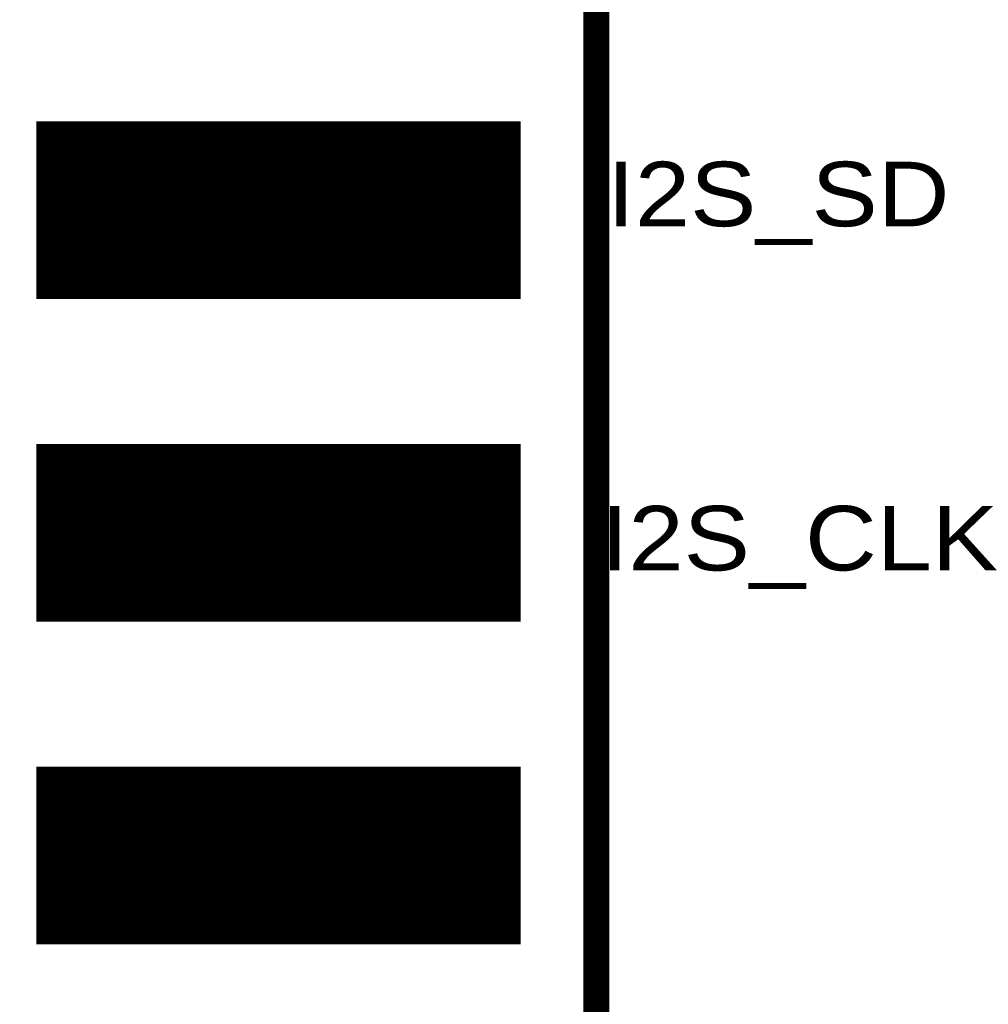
# Model space of a CAD drawing. Extents: x -0.1 to 58.6, y -0.1 to 66.1.
# Tile 19 of 29: x 21 to 28.6, y 39.6 to 47.4. Entities that reach past the tile are written whole.
import ezdxf

# ---------------------------------------------------------------- set-up
doc = ezdxf.new("R2010")
doc.units = 0
for name, color, linetype in [('PG_SILKSCREEN_TOP', 5, 'CONTINUOUS'), ('PIN_SOLDERMASK_TOP', 9, 'CONTINUOUS'), ('PIN_TOP', 8, 'CONTINUOUS')]:
    doc.layers.add(name, color=color, linetype=linetype)

msp = doc.modelspace()

# ---------------------------------------------------------------- linework, layer by layer
at = {"layer": 'PG_SILKSCREEN_TOP', "const_width": 0.2032}
msp.add_lwpolyline([(15.496217, 11.588999), (25.503817, 11.588999), (25.503817, 54.768999), (15.496217, 54.768999)], close=True, dxfattribs=at)
at = {"layer": 'PIN_SOLDERMASK_TOP', "const_width": 0.01}
for points in [[(21.101919, 45.1855), (21.101919, 46.572498), (24.901916, 46.572498), (24.901916, 45.1855)], [(21.101919, 42.6455), (21.101919, 44.032498), (24.901916, 44.032498), (24.901916, 42.6455)], [(21.101919, 40.1055), (21.101919, 41.492498), (24.901916, 41.492498), (24.901916, 40.1055)]]:
    msp.add_lwpolyline(points, close=True, dxfattribs=at)
for points in [[(21.101919, 46.569907), (24.901916, 46.569907)], [(21.101919, 46.559907), (24.901916, 46.559907)], [(21.101919, 46.549907), (24.901916, 46.549907)], [(21.101919, 46.539907), (24.901916, 46.539907)], [(21.101919, 46.529907), (24.901916, 46.529907)], [(21.101919, 46.519907), (24.901916, 46.519907)], [(21.101919, 46.509907), (24.901916, 46.509907)], [(21.101919, 46.499907), (24.901916, 46.499907)], [(21.101919, 46.489907), (24.901916, 46.489907)], [(21.101919, 46.479907), (24.901916, 46.479907)], [(21.101919, 46.469907), (24.901916, 46.469907)], [(21.101919, 46.459907), (24.901916, 46.459907)], [(21.101919, 46.449907), (24.901916, 46.449907)], [(21.101919, 46.439907), (24.901916, 46.439907)], [(21.101919, 46.429907), (24.901916, 46.429907)], [(21.101919, 46.419907), (24.901916, 46.419907)], [(21.101919, 46.409907), (24.901916, 46.409907)], [(21.101919, 46.399907), (24.901916, 46.399907)], [(21.101919, 46.389907), (24.901916, 46.389907)], [(21.101919, 46.379907), (24.901916, 46.379907)], [(21.101919, 46.369907), (24.901916, 46.369907)], [(21.101919, 46.359907), (24.901916, 46.359907)], [(21.101919, 46.349907), (24.901916, 46.349907)], [(21.101919, 46.339907), (24.901916, 46.339907)], [(21.101919, 46.329907), (24.901916, 46.329907)], [(21.101919, 46.319907), (24.901916, 46.319907)], [(21.101919, 46.309907), (24.901916, 46.309907)], [(21.101919, 46.299907), (24.901916, 46.299907)], [(21.101919, 46.289907), (24.901916, 46.289907)], [(21.101919, 46.279907), (24.901916, 46.279907)], [(21.101919, 46.269907), (24.901916, 46.269907)], [(21.101919, 46.259907), (24.901916, 46.259907)], [(21.101919, 46.249907), (24.901916, 46.249907)], [(21.101919, 46.239908), (24.901916, 46.239908)], [(21.101919, 46.229908), (24.901916, 46.229908)], [(21.101919, 46.219908), (24.901916, 46.219908)], [(21.101919, 46.209908), (24.901916, 46.209908)], [(21.101919, 46.199908), (24.901916, 46.199908)], [(21.101919, 46.189908), (24.901916, 46.189908)], [(21.101919, 46.179908), (24.901916, 46.179908)], [(21.101919, 46.169908), (24.901916, 46.169908)], [(21.101919, 46.159908), (24.901916, 46.159908)], [(21.101919, 46.149908), (24.901916, 46.149908)], [(21.101919, 46.139908), (24.901916, 46.139908)], [(21.101919, 46.129908), (24.901916, 46.129908)], [(21.101919, 46.119908), (24.901916, 46.119908)], [(21.101919, 46.109908), (24.901916, 46.109908)], [(21.101919, 46.099908), (24.901916, 46.099908)], [(21.101919, 46.089908), (24.901916, 46.089908)], [(21.101919, 46.079908), (24.901916, 46.079908)], [(21.101919, 46.069908), (24.901916, 46.069908)], [(21.101919, 46.059908), (24.901916, 46.059908)], [(21.101919, 46.049908), (24.901916, 46.049908)], [(21.101919, 46.039908), (24.901916, 46.039908)], [(21.101919, 46.029908), (24.901916, 46.029908)], [(21.101919, 46.019908), (24.901916, 46.019908)], [(21.101919, 46.009908), (24.901916, 46.009908)], [(21.101919, 45.999908), (24.901916, 45.999908)], [(21.101919, 45.989908), (24.901916, 45.989908)], [(21.101919, 45.979908), (24.901916, 45.979908)], [(21.101919, 45.969908), (24.901916, 45.969908)], [(21.101919, 45.959908), (24.901916, 45.959908)], [(21.101919, 45.949908), (24.901916, 45.949908)], [(21.101919, 45.939908), (24.901916, 45.939908)], [(21.101919, 45.929908), (24.901916, 45.929908)], [(21.101919, 45.919908), (24.901916, 45.919908)], [(21.101919, 45.909908), (24.901916, 45.909908)], [(21.101919, 45.899908), (24.901916, 45.899908)], [(21.101919, 45.889908), (24.901916, 45.889908)], [(21.101919, 45.879908), (24.901916, 45.879908)], [(21.101919, 45.869908), (24.901916, 45.869908)], [(21.101919, 45.859908), (24.901916, 45.859908)], [(21.101919, 45.849908), (24.901916, 45.849908)], [(21.101919, 45.839908), (24.901916, 45.839908)], [(21.101919, 45.829908), (24.901916, 45.829908)], [(21.101919, 45.819908), (24.901916, 45.819908)], [(21.101919, 45.809908), (24.901916, 45.809908)], [(21.101919, 45.799908), (24.901916, 45.799908)], [(21.101919, 45.789908), (24.901916, 45.789908)], [(21.101919, 45.779908), (24.901916, 45.779908)], [(21.101919, 45.769908), (24.901916, 45.769908)], [(21.101919, 45.759908), (24.901916, 45.759908)], [(21.101919, 45.749908), (24.901916, 45.749908)], [(21.101919, 45.739909), (24.901916, 45.739909)], [(21.101919, 45.729909), (24.901916, 45.729909)], [(21.101919, 45.719909), (24.901916, 45.719909)], [(21.101919, 45.709909), (24.901916, 45.709909)], [(21.101919, 45.699909), (24.901916, 45.699909)], [(21.101919, 45.689909), (24.901916, 45.689909)], [(21.101919, 45.679909), (24.901916, 45.679909)], [(21.101919, 45.669909), (24.901916, 45.669909)], [(21.101919, 45.659909), (24.901916, 45.659909)], [(21.101919, 45.649909), (24.901916, 45.649909)], [(21.101919, 45.639909), (24.901916, 45.639909)], [(21.101919, 45.629909), (24.901916, 45.629909)], [(21.101919, 45.619909), (24.901916, 45.619909)], [(21.101919, 45.609909), (24.901916, 45.609909)], [(21.101919, 45.599909), (24.901916, 45.599909)], [(21.101919, 45.589909), (24.901916, 45.589909)], [(21.101919, 45.579909), (24.901916, 45.579909)], [(21.101919, 45.569909), (24.901916, 45.569909)], [(21.101919, 45.559909), (24.901916, 45.559909)], [(21.101919, 45.549909), (24.901916, 45.549909)], [(21.101919, 45.539909), (24.901916, 45.539909)], [(21.101919, 45.529909), (24.901916, 45.529909)], [(21.101919, 45.519909), (24.901916, 45.519909)], [(21.101919, 45.509909), (24.901916, 45.509909)], [(21.101919, 45.499909), (24.901916, 45.499909)], [(21.101919, 45.489909), (24.901916, 45.489909)], [(21.101919, 45.479909), (24.901916, 45.479909)], [(21.101919, 45.469909), (24.901916, 45.469909)], [(21.101919, 45.459909), (24.901916, 45.459909)], [(21.101919, 45.449909), (24.901916, 45.449909)], [(21.101919, 45.439909), (24.901916, 45.439909)], [(21.101919, 45.429909), (24.901916, 45.429909)], [(21.101919, 45.419909), (24.901916, 45.419909)], [(21.101919, 45.409909), (24.901916, 45.409909)], [(21.101919, 45.399909), (24.901916, 45.399909)], [(21.101919, 45.389909), (24.901916, 45.389909)], [(21.101919, 45.379909), (24.901916, 45.379909)], [(21.101919, 45.369909), (24.901916, 45.369909)], [(21.101919, 45.359909), (24.901916, 45.359909)], [(21.101919, 45.349909), (24.901916, 45.349909)], [(21.101919, 45.339909), (24.901916, 45.339909)], [(21.101919, 45.329909), (24.901916, 45.329909)], [(21.101919, 45.319909), (24.901916, 45.319909)], [(21.101919, 45.309909), (24.901916, 45.309909)], [(21.101919, 45.299909), (24.901916, 45.299909)], [(21.101919, 45.289909), (24.901916, 45.289909)], [(21.101919, 45.279909), (24.901916, 45.279909)], [(21.101919, 45.269909), (24.901916, 45.269909)], [(21.101919, 45.259909), (24.901916, 45.259909)], [(21.101919, 45.24991), (24.901916, 45.24991)], [(21.101919, 45.23991), (24.901916, 45.23991)], [(21.101919, 45.22991), (24.901916, 45.22991)], [(21.101919, 45.21991), (24.901916, 45.21991)], [(21.101919, 45.20991), (24.901916, 45.20991)], [(21.101919, 45.19991), (24.901916, 45.19991)], [(21.101919, 45.18991), (24.901916, 45.18991)], [(21.101919, 44.029912), (24.901916, 44.029912)], [(21.101919, 44.019912), (24.901916, 44.019912)], [(21.101919, 44.009912), (24.901916, 44.009912)], [(21.101919, 43.999912), (24.901916, 43.999912)], [(21.101919, 43.989912), (24.901916, 43.989912)], [(21.101919, 43.979912), (24.901916, 43.979912)], [(21.101919, 43.969912), (24.901916, 43.969912)], [(21.101919, 43.959912), (24.901916, 43.959912)], [(21.101919, 43.949912), (24.901916, 43.949912)], [(21.101919, 43.939912), (24.901916, 43.939912)], [(21.101919, 43.929912), (24.901916, 43.929912)], [(21.101919, 43.919912), (24.901916, 43.919912)], [(21.101919, 43.909912), (24.901916, 43.909912)], [(21.101919, 43.899912), (24.901916, 43.899912)], [(21.101919, 43.889912), (24.901916, 43.889912)], [(21.101919, 43.879912), (24.901916, 43.879912)], [(21.101919, 43.869912), (24.901916, 43.869912)], [(21.101919, 43.859912), (24.901916, 43.859912)], [(21.101919, 43.849912), (24.901916, 43.849912)], [(21.101919, 43.839912), (24.901916, 43.839912)], [(21.101919, 43.829912), (24.901916, 43.829912)], [(21.101919, 43.819912), (24.901916, 43.819912)], [(21.101919, 43.809912), (24.901916, 43.809912)], [(21.101919, 43.799912), (24.901916, 43.799912)], [(21.101919, 43.789912), (24.901916, 43.789912)], [(21.101919, 43.779912), (24.901916, 43.779912)], [(21.101919, 43.769912), (24.901916, 43.769912)], [(21.101919, 43.759912), (24.901916, 43.759912)], [(21.101919, 43.749913), (24.901916, 43.749913)], [(21.101919, 43.739913), (24.901916, 43.739913)], [(21.101919, 43.729913), (24.901916, 43.729913)], [(21.101919, 43.719913), (24.901916, 43.719913)], [(21.101919, 43.709913), (24.901916, 43.709913)], [(21.101919, 43.699913), (24.901916, 43.699913)], [(21.101919, 43.689913), (24.901916, 43.689913)], [(21.101919, 43.679913), (24.901916, 43.679913)], [(21.101919, 43.669913), (24.901916, 43.669913)], [(21.101919, 43.659913), (24.901916, 43.659913)], [(21.101919, 43.649913), (24.901916, 43.649913)], [(21.101919, 43.639913), (24.901916, 43.639913)], [(21.101919, 43.629913), (24.901916, 43.629913)], [(21.101919, 43.619913), (24.901916, 43.619913)], [(21.101919, 43.609913), (24.901916, 43.609913)], [(21.101919, 43.599913), (24.901916, 43.599913)], [(21.101919, 43.589913), (24.901916, 43.589913)], [(21.101919, 43.579913), (24.901916, 43.579913)], [(21.101919, 43.569913), (24.901916, 43.569913)], [(21.101919, 43.559913), (24.901916, 43.559913)], [(21.101919, 43.549913), (24.901916, 43.549913)], [(21.101919, 43.539913), (24.901916, 43.539913)], [(21.101919, 43.529913), (24.901916, 43.529913)], [(21.101919, 43.519913), (24.901916, 43.519913)], [(21.101919, 43.509913), (24.901916, 43.509913)], [(21.101919, 43.499913), (24.901916, 43.499913)], [(21.101919, 43.489913), (24.901916, 43.489913)], [(21.101919, 43.479913), (24.901916, 43.479913)], [(21.101919, 43.469913), (24.901916, 43.469913)], [(21.101919, 43.459913), (24.901916, 43.459913)], [(21.101919, 43.449913), (24.901916, 43.449913)], [(21.101919, 43.439913), (24.901916, 43.439913)], [(21.101919, 43.429913), (24.901916, 43.429913)], [(21.101919, 43.419913), (24.901916, 43.419913)], [(21.101919, 43.409913), (24.901916, 43.409913)], [(21.101919, 43.399913), (24.901916, 43.399913)], [(21.101919, 43.389913), (24.901916, 43.389913)], [(21.101919, 43.379913), (24.901916, 43.379913)], [(21.101919, 43.369913), (24.901916, 43.369913)], [(21.101919, 43.359913), (24.901916, 43.359913)], [(21.101919, 43.349913), (24.901916, 43.349913)], [(21.101919, 43.339913), (24.901916, 43.339913)], [(21.101919, 43.329913), (24.901916, 43.329913)], [(21.101919, 43.319913), (24.901916, 43.319913)], [(21.101919, 43.309913), (24.901916, 43.309913)], [(21.101919, 43.299913), (24.901916, 43.299913)], [(21.101919, 43.289913), (24.901916, 43.289913)], [(21.101919, 43.279913), (24.901916, 43.279913)], [(21.101919, 43.269913), (24.901916, 43.269913)], [(21.101919, 43.259913), (24.901916, 43.259913)], [(21.101919, 43.249913), (24.901916, 43.249913)], [(21.101919, 43.239914), (24.901916, 43.239914)], [(21.101919, 43.229914), (24.901916, 43.229914)], [(21.101919, 43.219914), (24.901916, 43.219914)], [(21.101919, 43.209914), (24.901916, 43.209914)], [(21.101919, 43.199914), (24.901916, 43.199914)], [(21.101919, 43.189914), (24.901916, 43.189914)], [(21.101919, 43.179914), (24.901916, 43.179914)], [(21.101919, 43.169914), (24.901916, 43.169914)], [(21.101919, 43.159914), (24.901916, 43.159914)], [(21.101919, 43.149914), (24.901916, 43.149914)], [(21.101919, 43.139914), (24.901916, 43.139914)], [(21.101919, 43.129914), (24.901916, 43.129914)], [(21.101919, 43.119914), (24.901916, 43.119914)], [(21.101919, 43.109914), (24.901916, 43.109914)], [(21.101919, 43.099914), (24.901916, 43.099914)], [(21.101919, 43.089914), (24.901916, 43.089914)], [(21.101919, 43.079914), (24.901916, 43.079914)], [(21.101919, 43.069914), (24.901916, 43.069914)], [(21.101919, 43.059914), (24.901916, 43.059914)], [(21.101919, 43.049914), (24.901916, 43.049914)], [(21.101919, 43.039914), (24.901916, 43.039914)], [(21.101919, 43.029914), (24.901916, 43.029914)], [(21.101919, 43.019914), (24.901916, 43.019914)], [(21.101919, 43.009914), (24.901916, 43.009914)], [(21.101919, 42.999914), (24.901916, 42.999914)], [(21.101919, 42.989914), (24.901916, 42.989914)], [(21.101919, 42.979914), (24.901916, 42.979914)], [(21.101919, 42.969914), (24.901916, 42.969914)], [(21.101919, 42.959914), (24.901916, 42.959914)], [(21.101919, 42.949914), (24.901916, 42.949914)], [(21.101919, 42.939914), (24.901916, 42.939914)], [(21.101919, 42.929914), (24.901916, 42.929914)], [(21.101919, 42.919914), (24.901916, 42.919914)], [(21.101919, 42.909914), (24.901916, 42.909914)], [(21.101919, 42.899914), (24.901916, 42.899914)], [(21.101919, 42.889914), (24.901916, 42.889914)], [(21.101919, 42.879914), (24.901916, 42.879914)], [(21.101919, 42.869914), (24.901916, 42.869914)], [(21.101919, 42.859914), (24.901916, 42.859914)], [(21.101919, 42.849914), (24.901916, 42.849914)], [(21.101919, 42.839914), (24.901916, 42.839914)], [(21.101919, 42.829914), (24.901916, 42.829914)], [(21.101919, 42.819914), (24.901916, 42.819914)], [(21.101919, 42.809914), (24.901916, 42.809914)], [(21.101919, 42.799914), (24.901916, 42.799914)], [(21.101919, 42.789914), (24.901916, 42.789914)], [(21.101919, 42.779914), (24.901916, 42.779914)], [(21.101919, 42.769914), (24.901916, 42.769914)], [(21.101919, 42.759914), (24.901916, 42.759914)], [(21.101919, 42.749915), (24.901916, 42.749915)], [(21.101919, 42.739915), (24.901916, 42.739915)], [(21.101919, 42.729915), (24.901916, 42.729915)], [(21.101919, 42.719915), (24.901916, 42.719915)], [(21.101919, 42.709915), (24.901916, 42.709915)], [(21.101919, 42.699915), (24.901916, 42.699915)], [(21.101919, 42.689915), (24.901916, 42.689915)], [(21.101919, 42.679915), (24.901916, 42.679915)], [(21.101919, 42.669915), (24.901916, 42.669915)], [(21.101919, 42.659915), (24.901916, 42.659915)], [(21.101919, 42.649915), (24.901916, 42.649915)], [(21.101919, 41.489917), (24.901916, 41.489917)], [(21.101919, 41.479917), (24.901916, 41.479917)], [(21.101919, 41.469917), (24.901916, 41.469917)], [(21.101919, 41.459917), (24.901916, 41.459917)], [(21.101919, 41.449917), (24.901916, 41.449917)], [(21.101919, 41.439917), (24.901916, 41.439917)], [(21.101919, 41.429917), (24.901916, 41.429917)], [(21.101919, 41.419917), (24.901916, 41.419917)], [(21.101919, 41.409917), (24.901916, 41.409917)], [(21.101919, 41.399917), (24.901916, 41.399917)], [(21.101919, 41.389917), (24.901916, 41.389917)], [(21.101919, 41.379917), (24.901916, 41.379917)], [(21.101919, 41.369917), (24.901916, 41.369917)], [(21.101919, 41.359917), (24.901916, 41.359917)], [(21.101919, 41.349917), (24.901916, 41.349917)], [(21.101919, 41.339917), (24.901916, 41.339917)], [(21.101919, 41.329917), (24.901916, 41.329917)], [(21.101919, 41.319917), (24.901916, 41.319917)], [(21.101919, 41.309917), (24.901916, 41.309917)], [(21.101919, 41.299917), (24.901916, 41.299917)], [(21.101919, 41.289917), (24.901916, 41.289917)], [(21.101919, 41.279917), (24.901916, 41.279917)], [(21.101919, 41.269917), (24.901916, 41.269917)], [(21.101919, 41.259917), (24.901916, 41.259917)], [(21.101919, 41.249918), (24.901916, 41.249918)], [(21.101919, 41.239918), (24.901916, 41.239918)], [(21.101919, 41.229918), (24.901916, 41.229918)], [(21.101919, 41.219918), (24.901916, 41.219918)], [(21.101919, 41.209918), (24.901916, 41.209918)], [(21.101919, 41.199918), (24.901916, 41.199918)], [(21.101919, 41.189918), (24.901916, 41.189918)], [(21.101919, 41.179918), (24.901916, 41.179918)], [(21.101919, 41.169918), (24.901916, 41.169918)], [(21.101919, 41.159918), (24.901916, 41.159918)], [(21.101919, 41.149918), (24.901916, 41.149918)], [(21.101919, 41.139918), (24.901916, 41.139918)], [(21.101919, 41.129918), (24.901916, 41.129918)], [(21.101919, 41.119918), (24.901916, 41.119918)], [(21.101919, 41.109918), (24.901916, 41.109918)], [(21.101919, 41.099918), (24.901916, 41.099918)], [(21.101919, 41.089918), (24.901916, 41.089918)], [(21.101919, 41.079918), (24.901916, 41.079918)], [(21.101919, 41.069918), (24.901916, 41.069918)], [(21.101919, 41.059918), (24.901916, 41.059918)], [(21.101919, 41.049918), (24.901916, 41.049918)], [(21.101919, 41.039918), (24.901916, 41.039918)], [(21.101919, 41.029918), (24.901916, 41.029918)], [(21.101919, 41.019918), (24.901916, 41.019918)], [(21.101919, 41.009918), (24.901916, 41.009918)], [(21.101919, 40.999918), (24.901916, 40.999918)], [(21.101919, 40.989918), (24.901916, 40.989918)], [(21.101919, 40.979918), (24.901916, 40.979918)], [(21.101919, 40.969918), (24.901916, 40.969918)], [(21.101919, 40.959918), (24.901916, 40.959918)], [(21.101919, 40.949918), (24.901916, 40.949918)], [(21.101919, 40.939918), (24.901916, 40.939918)], [(21.101919, 40.929918), (24.901916, 40.929918)], [(21.101919, 40.919918), (24.901916, 40.919918)], [(21.101919, 40.909918), (24.901916, 40.909918)], [(21.101919, 40.899918), (24.901916, 40.899918)], [(21.101919, 40.889918), (24.901916, 40.889918)], [(21.101919, 40.879918), (24.901916, 40.879918)], [(21.101919, 40.869918), (24.901916, 40.869918)], [(21.101919, 40.859918), (24.901916, 40.859918)], [(21.101919, 40.849918), (24.901916, 40.849918)], [(21.101919, 40.839918), (24.901916, 40.839918)], [(21.101919, 40.829918), (24.901916, 40.829918)], [(21.101919, 40.819918), (24.901916, 40.819918)], [(21.101919, 40.809918), (24.901916, 40.809918)], [(21.101919, 40.799918), (24.901916, 40.799918)], [(21.101919, 40.789918), (24.901916, 40.789918)], [(21.101919, 40.779918), (24.901916, 40.779918)], [(21.101919, 40.769918), (24.901916, 40.769918)], [(21.101919, 40.759918), (24.901916, 40.759918)], [(21.101919, 40.749919), (24.901916, 40.749919)], [(21.101919, 40.739919), (24.901916, 40.739919)], [(21.101919, 40.729919), (24.901916, 40.729919)], [(21.101919, 40.719919), (24.901916, 40.719919)], [(21.101919, 40.709919), (24.901916, 40.709919)], [(21.101919, 40.699919), (24.901916, 40.699919)], [(21.101919, 40.689919), (24.901916, 40.689919)], [(21.101919, 40.679919), (24.901916, 40.679919)], [(21.101919, 40.669919), (24.901916, 40.669919)], [(21.101919, 40.659919), (24.901916, 40.659919)], [(21.101919, 40.649919), (24.901916, 40.649919)], [(21.101919, 40.639919), (24.901916, 40.639919)], [(21.101919, 40.629919), (24.901916, 40.629919)], [(21.101919, 40.619919), (24.901916, 40.619919)], [(21.101919, 40.609919), (24.901916, 40.609919)], [(21.101919, 40.599919), (24.901916, 40.599919)], [(21.101919, 40.589919), (24.901916, 40.589919)], [(21.101919, 40.579919), (24.901916, 40.579919)], [(21.101919, 40.569919), (24.901916, 40.569919)], [(21.101919, 40.559919), (24.901916, 40.559919)], [(21.101919, 40.549919), (24.901916, 40.549919)], [(21.101919, 40.539919), (24.901916, 40.539919)], [(21.101919, 40.529919), (24.901916, 40.529919)], [(21.101919, 40.519919), (24.901916, 40.519919)], [(21.101919, 40.509919), (24.901916, 40.509919)], [(21.101919, 40.499919), (24.901916, 40.499919)], [(21.101919, 40.489919), (24.901916, 40.489919)], [(21.101919, 40.479919), (24.901916, 40.479919)], [(21.101919, 40.469919), (24.901916, 40.469919)], [(21.101919, 40.459919), (24.901916, 40.459919)], [(21.101919, 40.449919), (24.901916, 40.449919)], [(21.101919, 40.439919), (24.901916, 40.439919)], [(21.101919, 40.429919), (24.901916, 40.429919)], [(21.101919, 40.419919), (24.901916, 40.419919)], [(21.101919, 40.409919), (24.901916, 40.409919)], [(21.101919, 40.399919), (24.901916, 40.399919)], [(21.101919, 40.389919), (24.901916, 40.389919)], [(21.101919, 40.379919), (24.901916, 40.379919)], [(21.101919, 40.369919), (24.901916, 40.369919)], [(21.101919, 40.359919), (24.901916, 40.359919)], [(21.101919, 40.349919), (24.901916, 40.349919)], [(21.101919, 40.339919), (24.901916, 40.339919)], [(21.101919, 40.329919), (24.901916, 40.329919)], [(21.101919, 40.319919), (24.901916, 40.319919)], [(21.101919, 40.309919), (24.901916, 40.309919)], [(21.101919, 40.299919), (24.901916, 40.299919)], [(21.101919, 40.289919), (24.901916, 40.289919)], [(21.101919, 40.279919), (24.901916, 40.279919)], [(21.101919, 40.269919), (24.901916, 40.269919)], [(21.101919, 40.259919), (24.901916, 40.259919)], [(21.101919, 40.249919), (24.901916, 40.249919)], [(21.101919, 40.23992), (24.901916, 40.23992)], [(21.101919, 40.22992), (24.901916, 40.22992)], [(21.101919, 40.21992), (24.901916, 40.21992)], [(21.101919, 40.20992), (24.901916, 40.20992)], [(21.101919, 40.19992), (24.901916, 40.19992)], [(21.101919, 40.18992), (24.901916, 40.18992)], [(21.101919, 40.17992), (24.901916, 40.17992)], [(21.101919, 40.16992), (24.901916, 40.16992)], [(21.101919, 40.15992), (24.901916, 40.15992)], [(21.101919, 40.14992), (24.901916, 40.14992)], [(21.101919, 40.13992), (24.901916, 40.13992)], [(21.101919, 40.12992), (24.901916, 40.12992)], [(21.101919, 40.11992), (24.901916, 40.11992)], [(21.101919, 40.10992), (24.901916, 40.10992)]]:
    msp.add_lwpolyline(points, dxfattribs=at)
at = {"layer": 'PIN_TOP', "const_width": 0.01}
for points in [[(21.165419, 45.249), (21.165419, 46.508998), (24.838416, 46.508998), (24.838416, 45.249)], [(21.165419, 42.709), (21.165419, 43.968998), (24.838416, 43.968998), (24.838416, 42.709)], [(21.165419, 40.169), (21.165419, 41.428998), (24.838416, 41.428998), (24.838416, 40.169)]]:
    msp.add_lwpolyline(points, close=True, dxfattribs=at)
for points in [[(21.165419, 46.499907), (24.838416, 46.499907)], [(21.165419, 46.489907), (24.838416, 46.489907)], [(21.165419, 46.479907), (24.838416, 46.479907)], [(21.165419, 46.469907), (24.838416, 46.469907)], [(21.165419, 46.459907), (24.838416, 46.459907)], [(21.165419, 46.449907), (24.838416, 46.449907)], [(21.165419, 46.439907), (24.838416, 46.439907)], [(21.165419, 46.429907), (24.838416, 46.429907)], [(21.165419, 46.419907), (24.838416, 46.419907)], [(21.165419, 46.409907), (24.838416, 46.409907)], [(21.165419, 46.399907), (24.838416, 46.399907)], [(21.165419, 46.389907), (24.838416, 46.389907)], [(21.165419, 46.379907), (24.838416, 46.379907)], [(21.165419, 46.369907), (24.838416, 46.369907)], [(21.165419, 46.359907), (24.838416, 46.359907)], [(21.165419, 46.349907), (24.838416, 46.349907)], [(21.165419, 46.339907), (24.838416, 46.339907)], [(21.165419, 46.329907), (24.838416, 46.329907)], [(21.165419, 46.319907), (24.838416, 46.319907)], [(21.165419, 46.309907), (24.838416, 46.309907)], [(21.165419, 46.299907), (24.838416, 46.299907)], [(21.165419, 46.289907), (24.838416, 46.289907)], [(21.165419, 46.279907), (24.838416, 46.279907)], [(21.165419, 46.269907), (24.838416, 46.269907)], [(21.165419, 46.259907), (24.838416, 46.259907)], [(21.165419, 46.249907), (24.838416, 46.249907)], [(21.165419, 46.239908), (24.838416, 46.239908)], [(21.165419, 46.229908), (24.838416, 46.229908)], [(21.165419, 46.219908), (24.838416, 46.219908)], [(21.165419, 46.209908), (24.838416, 46.209908)], [(21.165419, 46.199908), (24.838416, 46.199908)], [(21.165419, 46.189908), (24.838416, 46.189908)], [(21.165419, 46.179908), (24.838416, 46.179908)], [(21.165419, 46.169908), (24.838416, 46.169908)], [(21.165419, 46.159908), (24.838416, 46.159908)], [(21.165419, 46.149908), (24.838416, 46.149908)], [(21.165419, 46.139908), (24.838416, 46.139908)], [(21.165419, 46.129908), (24.838416, 46.129908)], [(21.165419, 46.119908), (24.838416, 46.119908)], [(21.165419, 46.109908), (24.838416, 46.109908)], [(21.165419, 46.099908), (24.838416, 46.099908)], [(21.165419, 46.089908), (24.838416, 46.089908)], [(21.165419, 46.079908), (24.838416, 46.079908)], [(21.165419, 46.069908), (24.838416, 46.069908)], [(21.165419, 46.059908), (24.838416, 46.059908)], [(21.165419, 46.049908), (24.838416, 46.049908)], [(21.165419, 46.039908), (24.838416, 46.039908)], [(21.165419, 46.029908), (24.838416, 46.029908)], [(21.165419, 46.019908), (24.838416, 46.019908)], [(21.165419, 46.009908), (24.838416, 46.009908)], [(21.165419, 45.999908), (24.838416, 45.999908)], [(21.165419, 45.989908), (24.838416, 45.989908)], [(21.165419, 45.979908), (24.838416, 45.979908)], [(21.165419, 45.969908), (24.838416, 45.969908)], [(21.165419, 45.959908), (24.838416, 45.959908)], [(21.165419, 45.949908), (24.838416, 45.949908)], [(21.165419, 45.939908), (24.838416, 45.939908)], [(21.165419, 45.929908), (24.838416, 45.929908)], [(21.165419, 45.919908), (24.838416, 45.919908)], [(21.165419, 45.909908), (24.838416, 45.909908)], [(21.165419, 45.899908), (24.838416, 45.899908)], [(21.165419, 45.889908), (24.838416, 45.889908)], [(21.165419, 45.879908), (24.838416, 45.879908)], [(21.165419, 45.869908), (24.838416, 45.869908)], [(21.165419, 45.859908), (24.838416, 45.859908)], [(21.165419, 45.849908), (24.838416, 45.849908)], [(21.165419, 45.839908), (24.838416, 45.839908)], [(21.165419, 45.829908), (24.838416, 45.829908)], [(21.165419, 45.819908), (24.838416, 45.819908)], [(21.165419, 45.809908), (24.838416, 45.809908)], [(21.165419, 45.799908), (24.838416, 45.799908)], [(21.165419, 45.789908), (24.838416, 45.789908)], [(21.165419, 45.779908), (24.838416, 45.779908)], [(21.165419, 45.769908), (24.838416, 45.769908)], [(21.165419, 45.759908), (24.838416, 45.759908)], [(21.165419, 45.749908), (24.838416, 45.749908)], [(21.165419, 45.739909), (24.838416, 45.739909)], [(21.165419, 45.729909), (24.838416, 45.729909)], [(21.165419, 45.719909), (24.838416, 45.719909)], [(21.165419, 45.709909), (24.838416, 45.709909)], [(21.165419, 45.699909), (24.838416, 45.699909)], [(21.165419, 45.689909), (24.838416, 45.689909)], [(21.165419, 45.679909), (24.838416, 45.679909)], [(21.165419, 45.669909), (24.838416, 45.669909)], [(21.165419, 45.659909), (24.838416, 45.659909)], [(21.165419, 45.649909), (24.838416, 45.649909)], [(21.165419, 45.639909), (24.838416, 45.639909)], [(21.165419, 45.629909), (24.838416, 45.629909)], [(21.165419, 45.619909), (24.838416, 45.619909)], [(21.165419, 45.609909), (24.838416, 45.609909)], [(21.165419, 45.599909), (24.838416, 45.599909)], [(21.165419, 45.589909), (24.838416, 45.589909)], [(21.165419, 45.579909), (24.838416, 45.579909)], [(21.165419, 45.569909), (24.838416, 45.569909)], [(21.165419, 45.559909), (24.838416, 45.559909)], [(21.165419, 45.549909), (24.838416, 45.549909)], [(21.165419, 45.539909), (24.838416, 45.539909)], [(21.165419, 45.529909), (24.838416, 45.529909)], [(21.165419, 45.519909), (24.838416, 45.519909)], [(21.165419, 45.509909), (24.838416, 45.509909)], [(21.165419, 45.499909), (24.838416, 45.499909)], [(21.165419, 45.489909), (24.838416, 45.489909)], [(21.165419, 45.479909), (24.838416, 45.479909)], [(21.165419, 45.469909), (24.838416, 45.469909)], [(21.165419, 45.459909), (24.838416, 45.459909)], [(21.165419, 45.449909), (24.838416, 45.449909)], [(21.165419, 45.439909), (24.838416, 45.439909)], [(21.165419, 45.429909), (24.838416, 45.429909)], [(21.165419, 45.419909), (24.838416, 45.419909)], [(21.165419, 45.409909), (24.838416, 45.409909)], [(21.165419, 45.399909), (24.838416, 45.399909)], [(21.165419, 45.389909), (24.838416, 45.389909)], [(21.165419, 45.379909), (24.838416, 45.379909)], [(21.165419, 45.369909), (24.838416, 45.369909)], [(21.165419, 45.359909), (24.838416, 45.359909)], [(21.165419, 45.349909), (24.838416, 45.349909)], [(21.165419, 45.339909), (24.838416, 45.339909)], [(21.165419, 45.329909), (24.838416, 45.329909)], [(21.165419, 45.319909), (24.838416, 45.319909)], [(21.165419, 45.309909), (24.838416, 45.309909)], [(21.165419, 45.299909), (24.838416, 45.299909)], [(21.165419, 45.289909), (24.838416, 45.289909)], [(21.165419, 45.279909), (24.838416, 45.279909)], [(21.165419, 45.269909), (24.838416, 45.269909)], [(21.165419, 45.259909), (24.838416, 45.259909)], [(21.165419, 45.24991), (24.838416, 45.24991)], [(21.165419, 43.959912), (24.838416, 43.959912)], [(21.165419, 43.949912), (24.838416, 43.949912)], [(21.165419, 43.939912), (24.838416, 43.939912)], [(21.165419, 43.929912), (24.838416, 43.929912)], [(21.165419, 43.919912), (24.838416, 43.919912)], [(21.165419, 43.909912), (24.838416, 43.909912)], [(21.165419, 43.899912), (24.838416, 43.899912)], [(21.165419, 43.889912), (24.838416, 43.889912)], [(21.165419, 43.879912), (24.838416, 43.879912)], [(21.165419, 43.869912), (24.838416, 43.869912)], [(21.165419, 43.859912), (24.838416, 43.859912)], [(21.165419, 43.849912), (24.838416, 43.849912)], [(21.165419, 43.839912), (24.838416, 43.839912)], [(21.165419, 43.829912), (24.838416, 43.829912)], [(21.165419, 43.819912), (24.838416, 43.819912)], [(21.165419, 43.809912), (24.838416, 43.809912)], [(21.165419, 43.799912), (24.838416, 43.799912)], [(21.165419, 43.789912), (24.838416, 43.789912)], [(21.165419, 43.779912), (24.838416, 43.779912)], [(21.165419, 43.769912), (24.838416, 43.769912)], [(21.165419, 43.759912), (24.838416, 43.759912)], [(21.165419, 43.749913), (24.838416, 43.749913)], [(21.165419, 43.739913), (24.838416, 43.739913)], [(21.165419, 43.729913), (24.838416, 43.729913)], [(21.165419, 43.719913), (24.838416, 43.719913)], [(21.165419, 43.709913), (24.838416, 43.709913)], [(21.165419, 43.699913), (24.838416, 43.699913)], [(21.165419, 43.689913), (24.838416, 43.689913)], [(21.165419, 43.679913), (24.838416, 43.679913)], [(21.165419, 43.669913), (24.838416, 43.669913)], [(21.165419, 43.659913), (24.838416, 43.659913)], [(21.165419, 43.649913), (24.838416, 43.649913)], [(21.165419, 43.639913), (24.838416, 43.639913)], [(21.165419, 43.629913), (24.838416, 43.629913)], [(21.165419, 43.619913), (24.838416, 43.619913)], [(21.165419, 43.609913), (24.838416, 43.609913)], [(21.165419, 43.599913), (24.838416, 43.599913)], [(21.165419, 43.589913), (24.838416, 43.589913)], [(21.165419, 43.579913), (24.838416, 43.579913)], [(21.165419, 43.569913), (24.838416, 43.569913)], [(21.165419, 43.559913), (24.838416, 43.559913)], [(21.165419, 43.549913), (24.838416, 43.549913)], [(21.165419, 43.539913), (24.838416, 43.539913)], [(21.165419, 43.529913), (24.838416, 43.529913)], [(21.165419, 43.519913), (24.838416, 43.519913)], [(21.165419, 43.509913), (24.838416, 43.509913)], [(21.165419, 43.499913), (24.838416, 43.499913)], [(21.165419, 43.489913), (24.838416, 43.489913)], [(21.165419, 43.479913), (24.838416, 43.479913)], [(21.165419, 43.469913), (24.838416, 43.469913)], [(21.165419, 43.459913), (24.838416, 43.459913)], [(21.165419, 43.449913), (24.838416, 43.449913)], [(21.165419, 43.439913), (24.838416, 43.439913)], [(21.165419, 43.429913), (24.838416, 43.429913)], [(21.165419, 43.419913), (24.838416, 43.419913)], [(21.165419, 43.409913), (24.838416, 43.409913)], [(21.165419, 43.399913), (24.838416, 43.399913)], [(21.165419, 43.389913), (24.838416, 43.389913)], [(21.165419, 43.379913), (24.838416, 43.379913)], [(21.165419, 43.369913), (24.838416, 43.369913)], [(21.165419, 43.359913), (24.838416, 43.359913)], [(21.165419, 43.349913), (24.838416, 43.349913)], [(21.165419, 43.339913), (24.838416, 43.339913)], [(21.165419, 43.329913), (24.838416, 43.329913)], [(21.165419, 43.319913), (24.838416, 43.319913)], [(21.165419, 43.309913), (24.838416, 43.309913)], [(21.165419, 43.299913), (24.838416, 43.299913)], [(21.165419, 43.289913), (24.838416, 43.289913)], [(21.165419, 43.279913), (24.838416, 43.279913)], [(21.165419, 43.269913), (24.838416, 43.269913)], [(21.165419, 43.259913), (24.838416, 43.259913)], [(21.165419, 43.249913), (24.838416, 43.249913)], [(21.165419, 43.239914), (24.838416, 43.239914)], [(21.165419, 43.229914), (24.838416, 43.229914)], [(21.165419, 43.219914), (24.838416, 43.219914)], [(21.165419, 43.209914), (24.838416, 43.209914)], [(21.165419, 43.199914), (24.838416, 43.199914)], [(21.165419, 43.189914), (24.838416, 43.189914)], [(21.165419, 43.179914), (24.838416, 43.179914)], [(21.165419, 43.169914), (24.838416, 43.169914)], [(21.165419, 43.159914), (24.838416, 43.159914)], [(21.165419, 43.149914), (24.838416, 43.149914)], [(21.165419, 43.139914), (24.838416, 43.139914)], [(21.165419, 43.129914), (24.838416, 43.129914)], [(21.165419, 43.119914), (24.838416, 43.119914)], [(21.165419, 43.109914), (24.838416, 43.109914)], [(21.165419, 43.099914), (24.838416, 43.099914)], [(21.165419, 43.089914), (24.838416, 43.089914)], [(21.165419, 43.079914), (24.838416, 43.079914)], [(21.165419, 43.069914), (24.838416, 43.069914)], [(21.165419, 43.059914), (24.838416, 43.059914)], [(21.165419, 43.049914), (24.838416, 43.049914)], [(21.165419, 43.039914), (24.838416, 43.039914)], [(21.165419, 43.029914), (24.838416, 43.029914)], [(21.165419, 43.019914), (24.838416, 43.019914)], [(21.165419, 43.009914), (24.838416, 43.009914)], [(21.165419, 42.999914), (24.838416, 42.999914)], [(21.165419, 42.989914), (24.838416, 42.989914)], [(21.165419, 42.979914), (24.838416, 42.979914)], [(21.165419, 42.969914), (24.838416, 42.969914)], [(21.165419, 42.959914), (24.838416, 42.959914)], [(21.165419, 42.949914), (24.838416, 42.949914)], [(21.165419, 42.939914), (24.838416, 42.939914)], [(21.165419, 42.929914), (24.838416, 42.929914)], [(21.165419, 42.919914), (24.838416, 42.919914)], [(21.165419, 42.909914), (24.838416, 42.909914)], [(21.165419, 42.899914), (24.838416, 42.899914)], [(21.165419, 42.889914), (24.838416, 42.889914)], [(21.165419, 42.879914), (24.838416, 42.879914)], [(21.165419, 42.869914), (24.838416, 42.869914)], [(21.165419, 42.859914), (24.838416, 42.859914)], [(21.165419, 42.849914), (24.838416, 42.849914)], [(21.165419, 42.839914), (24.838416, 42.839914)], [(21.165419, 42.829914), (24.838416, 42.829914)], [(21.165419, 42.819914), (24.838416, 42.819914)], [(21.165419, 42.809914), (24.838416, 42.809914)], [(21.165419, 42.799914), (24.838416, 42.799914)], [(21.165419, 42.789914), (24.838416, 42.789914)], [(21.165419, 42.779914), (24.838416, 42.779914)], [(21.165419, 42.769914), (24.838416, 42.769914)], [(21.165419, 42.759914), (24.838416, 42.759914)], [(21.165419, 42.749915), (24.838416, 42.749915)], [(21.165419, 42.739915), (24.838416, 42.739915)], [(21.165419, 42.729915), (24.838416, 42.729915)], [(21.165419, 42.719915), (24.838416, 42.719915)], [(21.165419, 42.709915), (24.838416, 42.709915)], [(21.165419, 41.419917), (24.838416, 41.419917)], [(21.165419, 41.409917), (24.838416, 41.409917)], [(21.165419, 41.399917), (24.838416, 41.399917)], [(21.165419, 41.389917), (24.838416, 41.389917)], [(21.165419, 41.379917), (24.838416, 41.379917)], [(21.165419, 41.369917), (24.838416, 41.369917)], [(21.165419, 41.359917), (24.838416, 41.359917)], [(21.165419, 41.349917), (24.838416, 41.349917)], [(21.165419, 41.339917), (24.838416, 41.339917)], [(21.165419, 41.329917), (24.838416, 41.329917)], [(21.165419, 41.319917), (24.838416, 41.319917)], [(21.165419, 41.309917), (24.838416, 41.309917)], [(21.165419, 41.299917), (24.838416, 41.299917)], [(21.165419, 41.289917), (24.838416, 41.289917)], [(21.165419, 41.279917), (24.838416, 41.279917)], [(21.165419, 41.269917), (24.838416, 41.269917)], [(21.165419, 41.259917), (24.838416, 41.259917)], [(21.165419, 41.249918), (24.838416, 41.249918)], [(21.165419, 41.239918), (24.838416, 41.239918)], [(21.165419, 41.229918), (24.838416, 41.229918)], [(21.165419, 41.219918), (24.838416, 41.219918)], [(21.165419, 41.209918), (24.838416, 41.209918)], [(21.165419, 41.199918), (24.838416, 41.199918)], [(21.165419, 41.189918), (24.838416, 41.189918)], [(21.165419, 41.179918), (24.838416, 41.179918)], [(21.165419, 41.169918), (24.838416, 41.169918)], [(21.165419, 41.159918), (24.838416, 41.159918)], [(21.165419, 41.149918), (24.838416, 41.149918)], [(21.165419, 41.139918), (24.838416, 41.139918)], [(21.165419, 41.129918), (24.838416, 41.129918)], [(21.165419, 41.119918), (24.838416, 41.119918)], [(21.165419, 41.109918), (24.838416, 41.109918)], [(21.165419, 41.099918), (24.838416, 41.099918)], [(21.165419, 41.089918), (24.838416, 41.089918)], [(21.165419, 41.079918), (24.838416, 41.079918)], [(21.165419, 41.069918), (24.838416, 41.069918)], [(21.165419, 41.059918), (24.838416, 41.059918)], [(21.165419, 41.049918), (24.838416, 41.049918)], [(21.165419, 41.039918), (24.838416, 41.039918)], [(21.165419, 41.029918), (24.838416, 41.029918)], [(21.165419, 41.019918), (24.838416, 41.019918)], [(21.165419, 41.009918), (24.838416, 41.009918)], [(21.165419, 40.999918), (24.838416, 40.999918)], [(21.165419, 40.989918), (24.838416, 40.989918)], [(21.165419, 40.979918), (24.838416, 40.979918)], [(21.165419, 40.969918), (24.838416, 40.969918)], [(21.165419, 40.959918), (24.838416, 40.959918)], [(21.165419, 40.949918), (24.838416, 40.949918)], [(21.165419, 40.939918), (24.838416, 40.939918)], [(21.165419, 40.929918), (24.838416, 40.929918)], [(21.165419, 40.919918), (24.838416, 40.919918)], [(21.165419, 40.909918), (24.838416, 40.909918)], [(21.165419, 40.899918), (24.838416, 40.899918)], [(21.165419, 40.889918), (24.838416, 40.889918)], [(21.165419, 40.879918), (24.838416, 40.879918)], [(21.165419, 40.869918), (24.838416, 40.869918)], [(21.165419, 40.859918), (24.838416, 40.859918)], [(21.165419, 40.849918), (24.838416, 40.849918)], [(21.165419, 40.839918), (24.838416, 40.839918)], [(21.165419, 40.829918), (24.838416, 40.829918)], [(21.165419, 40.819918), (24.838416, 40.819918)], [(21.165419, 40.809918), (24.838416, 40.809918)], [(21.165419, 40.799918), (24.838416, 40.799918)], [(21.165419, 40.789918), (24.838416, 40.789918)], [(21.165419, 40.779918), (24.838416, 40.779918)], [(21.165419, 40.769918), (24.838416, 40.769918)], [(21.165419, 40.759918), (24.838416, 40.759918)], [(21.165419, 40.749919), (24.838416, 40.749919)], [(21.165419, 40.739919), (24.838416, 40.739919)], [(21.165419, 40.729919), (24.838416, 40.729919)], [(21.165419, 40.719919), (24.838416, 40.719919)], [(21.165419, 40.709919), (24.838416, 40.709919)], [(21.165419, 40.699919), (24.838416, 40.699919)], [(21.165419, 40.689919), (24.838416, 40.689919)], [(21.165419, 40.679919), (24.838416, 40.679919)], [(21.165419, 40.669919), (24.838416, 40.669919)], [(21.165419, 40.659919), (24.838416, 40.659919)], [(21.165419, 40.649919), (24.838416, 40.649919)], [(21.165419, 40.639919), (24.838416, 40.639919)], [(21.165419, 40.629919), (24.838416, 40.629919)], [(21.165419, 40.619919), (24.838416, 40.619919)], [(21.165419, 40.609919), (24.838416, 40.609919)], [(21.165419, 40.599919), (24.838416, 40.599919)], [(21.165419, 40.589919), (24.838416, 40.589919)], [(21.165419, 40.579919), (24.838416, 40.579919)], [(21.165419, 40.569919), (24.838416, 40.569919)], [(21.165419, 40.559919), (24.838416, 40.559919)], [(21.165419, 40.549919), (24.838416, 40.549919)], [(21.165419, 40.539919), (24.838416, 40.539919)], [(21.165419, 40.529919), (24.838416, 40.529919)], [(21.165419, 40.519919), (24.838416, 40.519919)], [(21.165419, 40.509919), (24.838416, 40.509919)], [(21.165419, 40.499919), (24.838416, 40.499919)], [(21.165419, 40.489919), (24.838416, 40.489919)], [(21.165419, 40.479919), (24.838416, 40.479919)], [(21.165419, 40.469919), (24.838416, 40.469919)], [(21.165419, 40.459919), (24.838416, 40.459919)], [(21.165419, 40.449919), (24.838416, 40.449919)], [(21.165419, 40.439919), (24.838416, 40.439919)], [(21.165419, 40.429919), (24.838416, 40.429919)], [(21.165419, 40.419919), (24.838416, 40.419919)], [(21.165419, 40.409919), (24.838416, 40.409919)], [(21.165419, 40.399919), (24.838416, 40.399919)], [(21.165419, 40.389919), (24.838416, 40.389919)], [(21.165419, 40.379919), (24.838416, 40.379919)], [(21.165419, 40.369919), (24.838416, 40.369919)], [(21.165419, 40.359919), (24.838416, 40.359919)], [(21.165419, 40.349919), (24.838416, 40.349919)], [(21.165419, 40.339919), (24.838416, 40.339919)], [(21.165419, 40.329919), (24.838416, 40.329919)], [(21.165419, 40.319919), (24.838416, 40.319919)], [(21.165419, 40.309919), (24.838416, 40.309919)], [(21.165419, 40.299919), (24.838416, 40.299919)], [(21.165419, 40.289919), (24.838416, 40.289919)], [(21.165419, 40.279919), (24.838416, 40.279919)], [(21.165419, 40.269919), (24.838416, 40.269919)], [(21.165419, 40.259919), (24.838416, 40.259919)], [(21.165419, 40.249919), (24.838416, 40.249919)], [(21.165419, 40.23992), (24.838416, 40.23992)], [(21.165419, 40.22992), (24.838416, 40.22992)], [(21.165419, 40.21992), (24.838416, 40.21992)], [(21.165419, 40.20992), (24.838416, 40.20992)], [(21.165419, 40.19992), (24.838416, 40.19992)], [(21.165419, 40.18992), (24.838416, 40.18992)], [(21.165419, 40.17992), (24.838416, 40.17992)], [(21.165419, 40.16992), (24.838416, 40.16992)]]:
    msp.add_lwpolyline(points, dxfattribs=at)

# ---------------------------------------------------------------- texts
at = {"layer": 'PG_SILKSCREEN_TOP', "width": 1.15}
for s, p in [('I2S_SD', (25.590017, 45.751999)), ('I2S_CLK', (25.539217, 43.042665))]:
    msp.add_text(s, height=0.508, dxfattribs=at).set_placement(p)

doc.saveas('drawing.dxf')
